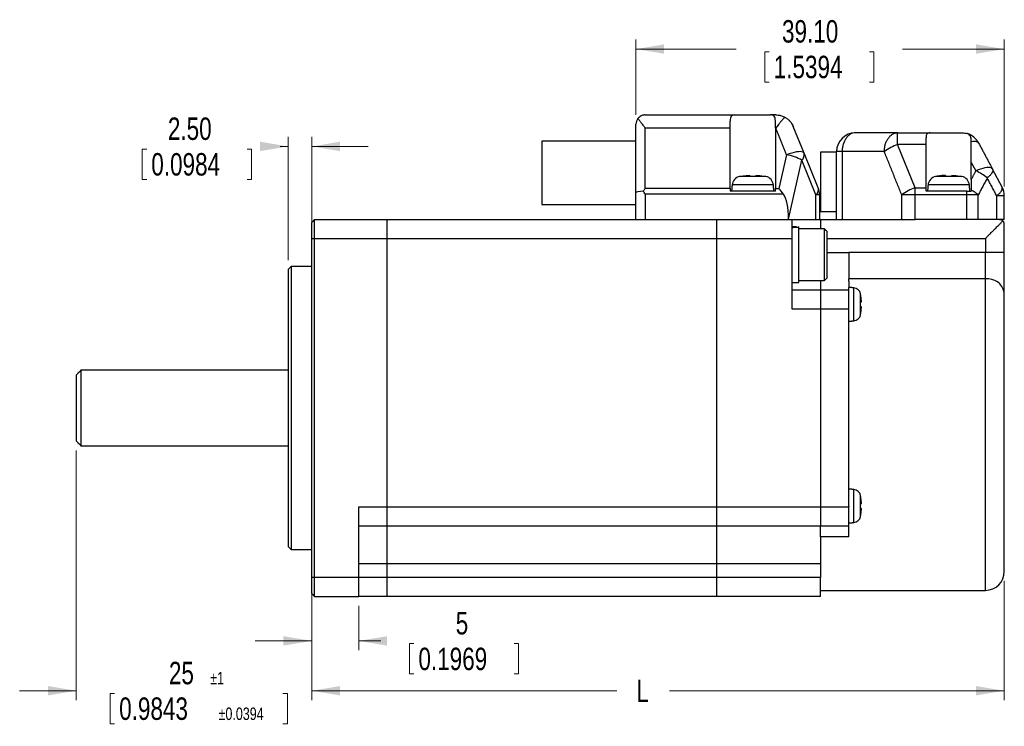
# Model space of a CAD drawing. Header units: millimetres. Extents: x 11 to 421, y 5 to 275.
# Tile 12 of 14: x 154 to 259, y 108 to 183. Entities that reach past the tile are written whole.
import ezdxf

# ---------------------------------------------------------------- set-up
doc = ezdxf.new("R2010")
doc.units = ezdxf.units.MM
doc.styles.add('SLDTEXTSTYLE0', font='TXT', dxfattribs={"width": 0.75})
doc.dimstyles.new('SLDDIMSTYLE0', dxfattribs={"dimtxt": 2.38125, "dimasz": 3, "dimexe": 0, "dimexo": 0.0625, "dimgap": 0.595313, "dimtad": 0, "dimrnd": 1e-09, "dimzin": 4, "dimdsep": 46, "dimtxsty": 'SLDTEXTSTYLE0', "dimsah": 1, "dimcen": 0.09, "dimadec": 0, "dimazin": 0, "dimtfac": 1, "dimtofl": 0, "dimtmove": 0, "dimatfit": 3, "dimfxl": 1, "dimtolj": 1, "dimtzin": 12, "dimarcsym": 0})
doc.dimstyles.new('SLDDIMSTYLE1', dxfattribs={"dimtxt": 2.38125, "dimasz": 3, "dimexe": 0, "dimexo": 0.0625, "dimgap": 0.595313, "dimtad": 0, "dimrnd": 1e-09, "dimzin": 12, "dimdsep": 46, "dimtxsty": 'SLDTEXTSTYLE0', "dimsah": 1, "dimcen": 0.09, "dimadec": 0, "dimazin": 0, "dimtol": 1, "dimtp": 1, "dimtm": 1, "dimtfac": 1, "dimtofl": 0, "dimtmove": 0, "dimatfit": 3, "dimfxl": 1, "dimtolj": 1, "dimarcsym": 0})
doc.dimstyles.new('SLDDIMSTYLE2', dxfattribs={"dimtxt": 2.38125, "dimasz": 3, "dimexe": 0, "dimexo": 0.0625, "dimgap": 0.595313, "dimtad": 0, "dimdec": 1, "dimrnd": 1e-09, "dimzin": 12, "dimdsep": 46, "dimtxsty": 'SLDTEXTSTYLE0', "dimsah": 1, "dimcen": 0.09, "dimadec": 0, "dimazin": 0, "dimtol": 1, "dimtp": 1, "dimtm": 1, "dimtfac": 1, "dimtdec": 1, "dimtofl": 0, "dimtmove": 0, "dimatfit": 3, "dimfxl": 1, "dimtolj": 1, "dimtzin": 12, "dimarcsym": 0})
doc.dimstyles.new('SLDDIMSTYLE3', dxfattribs={"dimtxt": 2.38125, "dimasz": 3, "dimexe": 0, "dimexo": 0.0625, "dimgap": 0.595313, "dimtad": 0, "dimrnd": 1e-09, "dimzin": 12, "dimdsep": 46, "dimtxsty": 'SLDTEXTSTYLE0', "dimsah": 1, "dimcen": 0.09, "dimadec": 0, "dimazin": 0, "dimtfac": 1, "dimtofl": 0, "dimtmove": 0, "dimatfit": 3, "dimfxl": 1, "dimtolj": 1, "dimtzin": 12, "dimarcsym": 0})
doc.dimstyles.new('SLDDIMSTYLE4', dxfattribs={"dimtxt": 2.38125, "dimasz": 3, "dimexe": 0, "dimexo": 0.0625, "dimgap": 0.595313, "dimtad": 0, "dimrnd": 1e-09, "dimzin": 4, "dimdsep": 46, "dimtxsty": 'SLDTEXTSTYLE0', "dimsah": 1, "dimcen": 0.09, "dimadec": 0, "dimazin": 0, "dimtfac": 1, "dimtofl": 0, "dimtmove": 0, "dimatfit": 3, "dimfxl": 1, "dimtolj": 1, "dimtzin": 12, "dimarcsym": 0})

# ---------------------------------------------------------------- blocks, each defined once
blk = doc.blocks.new('*D5')
at = {"color": 7, "linetype": 'Continuous', "lineweight": 0}
for p, q in [((182.84, 157.13), (182.84, 170.19)), ((185.34, 160.43), (185.34, 170.19)), ((167.35, 168.91), (167.35, 165.69)), ((167.35, 168.91), (167.83, 168.91)), ((178.95, 168.91), (178.47, 168.91)), ((178.95, 168.91), (178.95, 165.69)), ((182.84, 169.19), (181.99, 169.19)), ((185.34, 169.19), (191.34, 169.19)), ((167.35, 165.69), (167.83, 165.69)), ((178.95, 165.69), (178.47, 165.69))]:
    blk.add_line(p, q, dxfattribs=at)
for points in [[(182.84, 169.19), (179.84, 169.69), (179.84, 168.69)], [(185.34, 169.19), (188.34, 168.69), (188.34, 169.69)]]:
    blk.add_solid(points, dxfattribs=at)
at = {"color": 7, "linetype": 'Continuous', "lineweight": 0, "char_height": 2.381, "attachment_point": 1, "style": 'SLDTEXTSTYLE0'}
for s, insert in [('2.50', (170.07, 172.26)), ('0.0984', (168.31, 168.48))]:
    blk.add_mtext(s, dxfattribs=dict(at, insert=insert))
blk = doc.blocks.new('*D6')
at = {"color": 7, "linetype": 'Continuous', "lineweight": 0}
for p, q in [((160.34, 136.93), (160.34, 110.43)), ((185.34, 122.43), (185.34, 110.43)), ((160.34, 111.43), (154.34, 111.43)), ((163.94, 111.15), (163.94, 107.93)), ((163.94, 111.15), (164.42, 111.15)), ((182.75, 111.15), (182.27, 111.15)), ((182.75, 111.15), (182.75, 107.93)), ((185.34, 111.43), (191.34, 111.43)), ((163.94, 107.93), (164.42, 107.93)), ((182.75, 107.93), (182.27, 107.93))]:
    blk.add_line(p, q, dxfattribs=at)
for points in [[(160.34, 111.43), (157.34, 111.93), (157.34, 110.93)], [(185.34, 111.43), (188.34, 110.93), (188.34, 111.93)]]:
    blk.add_solid(points, dxfattribs=at)
at = {"color": 7, "linetype": 'Continuous', "lineweight": 0, "attachment_point": 1, "style": 'SLDTEXTSTYLE0'}
for s, insert, char_height in [('25', (170.18, 114.5), 2.381), ('±1', (174.57, 113.43), 1.323), ('0.9843', (164.9, 110.72), 2.381), ('±0.0394', (175.45, 109.65), 1.323)]:
    blk.add_mtext(s, dxfattribs=dict(at, insert=insert, char_height=char_height))
blk = doc.blocks.new('*D7')
at = {"color": 7, "linetype": 'Continuous', "lineweight": 0}
for p, q in [((185.34, 122.43), (185.34, 110.43)), ((258.84, 123.08), (258.84, 110.43)), ((185.34, 111.43), (217.72, 111.43)), ((258.84, 111.43), (223.32, 111.43))]:
    blk.add_line(p, q, dxfattribs=at)
for points in [[(185.34, 111.43), (188.34, 110.93), (188.34, 111.93)], [(258.84, 111.43), (255.84, 111.93), (255.84, 110.93)]]:
    blk.add_solid(points, dxfattribs=at)
at = {"color": 7, "linetype": 'Continuous', "lineweight": 0, "insert": (219.79, 112.61), "char_height": 2.38, "attachment_point": 1, "style": 'SLDTEXTSTYLE0'}
blk.add_mtext('L', dxfattribs=at)
blk = doc.blocks.new('*D8')
at = {"color": 7, "linetype": 'Continuous', "lineweight": 0}
for p, q in [((185.34, 122.43), (185.34, 115.72)), ((190.34, 120.43), (190.34, 115.72)), ((185.34, 116.72), (179.34, 116.72)), ((190.34, 116.72), (192.66, 116.72)), ((195.7, 116.43), (195.7, 113.22)), ((195.7, 116.43), (196.18, 116.43)), ((207.3, 116.43), (206.82, 116.43)), ((207.3, 116.43), (207.3, 113.22)), ((195.7, 113.22), (196.18, 113.22)), ((207.3, 113.22), (206.82, 113.22))]:
    blk.add_line(p, q, dxfattribs=at)
for points in [[(185.34, 116.72), (182.34, 117.22), (182.34, 116.22)], [(190.34, 116.72), (193.34, 116.22), (193.34, 117.22)]]:
    blk.add_solid(points, dxfattribs=at)
at = {"color": 7, "linetype": 'Continuous', "lineweight": 0, "attachment_point": 1, "style": 'SLDTEXTSTYLE0'}
for s, insert, char_height in [('5', (200.62, 119.79), 2.38), ('0.1969', (196.66, 116), 2.381)]:
    blk.add_mtext(s, dxfattribs=dict(at, insert=insert, char_height=char_height))
blk = doc.blocks.new('*D9')
at = {"color": 7, "linetype": 'Continuous', "lineweight": 0}
for p, q in [((219.74, 172.53), (219.74, 180.52)), ((258.84, 164.93), (258.84, 180.52)), ((219.74, 179.52), (230.37, 179.52)), ((233.41, 179.24), (233.41, 176.02)), ((233.41, 179.24), (233.89, 179.24)), ((245.01, 179.24), (244.53, 179.24)), ((245.01, 179.24), (245.01, 176.02)), ((258.84, 179.52), (248.05, 179.52)), ((233.41, 176.02), (233.89, 176.02)), ((245.01, 176.02), (244.53, 176.02))]:
    blk.add_line(p, q, dxfattribs=at)
for points in [[(219.74, 179.52), (222.74, 179.02), (222.74, 180.02)], [(258.84, 179.52), (255.84, 180.02), (255.84, 179.02)]]:
    blk.add_solid(points, dxfattribs=at)
at = {"color": 7, "linetype": 'Continuous', "lineweight": 0, "char_height": 2.381, "attachment_point": 1, "style": 'SLDTEXTSTYLE0'}
for s, insert in [('39.10', (235.25, 182.59)), ('1.5394', (234.37, 178.81))]:
    blk.add_mtext(s, dxfattribs=dict(at, insert=insert))

msp = doc.modelspace()

# ---------------------------------------------------------------- linework, layer by layer
at = {"color": 7, "linetype": 'Continuous', "lineweight": 30}
for p, q in [((220.744, 172.533), (230.251, 172.533)), ((234.599, 172.533), (234.036, 172.533)), ((219.744, 164.282), (219.744, 171.533)), ((220.744, 164.721), (220.744, 171.122)), ((229.744, 171.122), (220.744, 171.122)), ((229.744, 164.721), (229.744, 171.122)), ((234.544, 171.122), (234.599, 171.122)), ((234.544, 171.122), (234.544, 164.721)), ((237.596, 168.478), (236.451, 171.287)), ((247.522, 170.633), (243.044, 170.633)), ((247.522, 169.38), (247.522, 170.633)), ((247.522, 170.633), (250.959, 170.633)), ((209.744, 169.733), (209.744, 163.033)), ((249.372, 164.792), (247.522, 169.38)), ((250.544, 169.38), (247.522, 169.38)), ((250.544, 164.792), (250.544, 169.38)), ((235.743, 168.313), (234.93, 164.721)), ((239.096, 164.795), (237.596, 168.478)), ((239.344, 168.583), (239.344, 162.283)), ((241.63, 168.633), (241.044, 168.633)), ((241.044, 161.433), (241.044, 168.633)), ((246.108, 168.633), (241.63, 168.633)), ((241.63, 168.633), (241.63, 161.433)), ((235.944, 161.483), (237.356, 167.723)), ((238.857, 164.041), (237.356, 167.723)), ((255.344, 167.5), (255.828, 166.589)), ((258.609, 164.873), (257.594, 166.781)), ((233.538, 165.992), (230.749, 165.992)), ((254.338, 165.992), (251.549, 165.992)), ((219.744, 161.433), (219.744, 164.282)), ((229.744, 164.721), (220.744, 164.721)), ((235.406, 164.131), (220.744, 164.131)), ((220.744, 164.131), (220.744, 161.433)), ((234.544, 164.433), (229.744, 164.433)), ((232.144, 165.099), (229.952, 165.099)), ((234.335, 165.099), (232.144, 165.099)), ((234.544, 164.721), (234.93, 164.721)), ((249.372, 164.792), (250.544, 164.792)), ((254.872, 164.433), (250.544, 164.433)), ((252.944, 165.099), (250.752, 165.099)), ((255.135, 165.099), (252.944, 165.099)), ((254.872, 164.045), (254.872, 164.433)), ((238.857, 161.433), (238.857, 164.041)), ((239.244, 164.041), (238.857, 164.041)), ((239.244, 164.041), (239.244, 161.433)), ((249.372, 164.045), (247.958, 164.045)), ((247.958, 161.433), (247.958, 164.045)), ((249.372, 161.433), (249.372, 164.045)), ((254.872, 164.045), (249.372, 164.045)), ((254.872, 161.433), (254.872, 164.045)), ((256.079, 164.045), (254.872, 164.045)), ((256.079, 161.433), (256.079, 164.045)), ((258.051, 161.433), (258.051, 163.933)), ((258.844, 163.933), (258.051, 163.933)), ((258.844, 161.433), (258.844, 163.933)), ((185.344, 161.133), (185.644, 161.433)), ((185.344, 159.433), (185.344, 161.133)), ((185.644, 159.433), (185.644, 161.433)), ((185.644, 161.433), (193.344, 161.433)), ((193.344, 159.433), (193.344, 161.433)), ((193.344, 161.433), (228.344, 161.433)), ((193.344, 159.433), (193.344, 161.433)), ((228.344, 161.433), (236.344, 161.433)), ((228.344, 159.433), (228.344, 161.433)), ((228.344, 159.433), (228.344, 161.433)), ((235.944, 161.483), (235.944, 161.433)), ((236.344, 159.433), (236.344, 161.433)), ((236.344, 161.433), (239.344, 161.433)), ((239.344, 161.433), (249.372, 161.433)), ((239.344, 161.433), (239.344, 160.446)), ((239.344, 161.433), (239.344, 160.446)), ((254.872, 161.433), (249.372, 161.433)), ((258.344, 161.433), (254.872, 161.433)), ((258.844, 157.954), (258.844, 160.933)), ((239.744, 154.946), (239.744, 160.446)), ((185.344, 123.433), (185.344, 159.433)), ((185.344, 159.433), (185.644, 159.433)), ((185.644, 123.433), (185.644, 159.433)), ((185.644, 159.433), (193.344, 159.433)), ((193.344, 130.933), (193.344, 159.433)), ((193.344, 159.433), (228.344, 159.433)), ((193.344, 130.933), (193.344, 159.433)), ((228.344, 159.433), (236.344, 159.433)), ((228.344, 130.933), (228.344, 159.433)), ((228.344, 130.933), (228.344, 159.433)), ((236.344, 151.933), (236.344, 159.433)), ((240.044, 159.433), (256.844, 159.433)), ((256.844, 159.433), (256.844, 157.954)), ((240.044, 157.933), (242.344, 157.933)), ((242.344, 157.954), (256.844, 157.954)), ((256.844, 155.124), (256.844, 157.954)), ((256.844, 157.954), (258.844, 157.954)), ((182.844, 156.133), (182.844, 141.433)), ((183.144, 156.433), (183.144, 126.433)), ((239.344, 154.946), (239.344, 153.933)), ((239.344, 154.946), (239.344, 153.933)), ((256.844, 155.124), (242.344, 155.124)), ((256.844, 122.083), (256.844, 155.124)), ((239.344, 153.933), (236.344, 153.933)), ((239.344, 153.933), (239.344, 151.933)), ((242.344, 153.933), (239.344, 153.933)), ((239.344, 153.933), (239.344, 151.933)), ((242.877, 150.679), (242.877, 154.186)), ((243.591, 151.317), (243.591, 153.548)), ((239.344, 151.933), (236.344, 151.933)), ((242.344, 151.933), (239.344, 151.933)), ((239.344, 151.933), (239.344, 130.933)), ((239.344, 151.933), (239.344, 130.933)), ((242.344, 131.033), (242.344, 151.933)), ((160.844, 145.433), (160.844, 137.433)), ((160.344, 144.933), (160.344, 141.433)), ((160.344, 141.433), (160.344, 137.933)), ((182.844, 141.433), (182.844, 126.733)), ((242.877, 129.279), (242.877, 132.786)), ((243.591, 129.917), (243.591, 132.148)), ((190.344, 123.433), (190.344, 130.933)), ((190.344, 130.933), (193.344, 130.933)), ((193.344, 128.933), (193.344, 130.933)), ((193.344, 130.933), (228.344, 130.933)), ((193.344, 128.933), (193.344, 130.933)), ((228.344, 130.933), (239.344, 130.933)), ((228.344, 128.933), (228.344, 130.933)), ((228.344, 128.933), (228.344, 130.933)), ((239.344, 130.933), (242.344, 130.933)), ((239.344, 130.933), (239.344, 128.933)), ((239.344, 130.933), (239.344, 128.933)), ((242.344, 131.033), (242.344, 130.933)), ((190.344, 128.933), (193.344, 128.933)), ((193.344, 124.933), (193.344, 128.933)), ((193.344, 128.933), (228.344, 128.933)), ((193.344, 124.933), (193.344, 128.933)), ((228.344, 128.933), (239.344, 128.933)), ((228.344, 124.933), (228.344, 128.933)), ((228.344, 124.933), (228.344, 128.933)), ((239.344, 128.933), (242.344, 128.933)), ((239.344, 127.77), (239.344, 128.933)), ((242.344, 127.759), (239.344, 127.759)), ((239.344, 127.759), (239.344, 127.526)), ((239.344, 127.526), (239.344, 124.933)), ((190.344, 124.933), (193.344, 124.933)), ((193.344, 123.433), (193.344, 124.933)), ((193.344, 124.933), (228.344, 124.933)), ((193.344, 123.433), (193.344, 124.933)), ((228.344, 124.933), (239.344, 124.933)), ((228.344, 123.433), (228.344, 124.933)), ((228.344, 123.433), (228.344, 124.933)), ((239.344, 124.933), (239.344, 123.433)), ((185.644, 123.433), (185.344, 123.433)), ((185.344, 121.733), (185.344, 123.433)), ((190.344, 123.433), (185.644, 123.433)), ((185.644, 121.433), (185.644, 123.433)), ((190.344, 121.433), (190.344, 123.433)), ((193.344, 123.433), (190.344, 123.433)), ((193.344, 121.433), (193.344, 123.433)), ((228.344, 123.433), (193.344, 123.433)), ((193.344, 121.433), (193.344, 123.433)), ((239.344, 123.433), (228.344, 123.433)), ((228.344, 121.433), (228.344, 123.433)), ((228.344, 121.433), (228.344, 123.433)), ((239.344, 121.433), (239.344, 123.433)), ((185.344, 121.733), (185.644, 121.433)), ((185.644, 121.433), (190.344, 121.433)), ((193.344, 121.433), (190.344, 121.433)), ((228.344, 121.433), (193.344, 121.433)), ((239.344, 121.433), (228.344, 121.433))]:
    msp.add_line(p, q, dxfattribs=at)
at = {"color": 7, "linetype": 'Continuous', "lineweight": 30, "flags": 128}
for points in [[(237.596, 168.478), (237.546, 168.544), (237.458, 168.593), (237.333, 168.623), (237.175, 168.634), (236.986, 168.625), (236.771, 168.598), (236.534, 168.552), (236.28, 168.488), (236.014, 168.408), (235.743, 168.313)], [(257.594, 166.781), (257.533, 166.854), (257.439, 166.908), (257.314, 166.941), (257.159, 166.952), (256.98, 166.942), (256.777, 166.911), (256.557, 166.858), (256.322, 166.787), (256.077, 166.696), (255.828, 166.589)]]:
    msp.add_lwpolyline(points, dxfattribs=at)
at = {"color": 7, "linetype": 'Continuous', "lineweight": 30}
for centre, radius, start, end in [((220.744, 171.533), 1, 142.46148, 180), ((243.044, 168.633), 2, 90, 180), ((254.343, 168.633), 2, 28.0245, 72.97913), ((249.063, 164.757), 4.873, 108.42598, 127.32016), ((234.841, 163.345), 5.05, 60.12249, 79.70103), ((236.843, 168.302), 0.773, 311.60127, 13.19825), ((253.574, 161.601), 5.474, 50.7745, 65.68574), ((230.948, 165.012), 1, 101.49274, 175), ((232.144, 159.133), 7, 101.13213, 101.49274), ((232.144, 159.133), 7, 78.50726, 78.86673), ((233.339, 165.012), 1, 5, 78.50726), ((251.748, 165.012), 1, 101.49274, 175), ((252.944, 159.133), 7, 101.11849, 101.49274), ((252.944, 159.133), 7, 78.50726, 78.8818), ((254.139, 165.012), 1, 5, 78.50726), ((237.244, 164.041), 2, 360, 22.16635), ((250.913, 160.169), 4.873, 108.42598, 127.32016), ((256.844, 163.933), 2, 360, 28.0245), ((257.07, 153.323), 1.816, 12.2849, 97.15055), ((242.808, 153.389), 0.8, 11.49274, 85), ((238.104, 152.433), 5.6, 11.1335, 11.49274), ((242.808, 151.476), 0.8, 275, 348.50726), ((238.104, 152.433), 5.6, 348.50726, 348.86763), ((242.808, 131.989), 0.8, 11.49274, 85), ((238.104, 131.033), 5.6, 11.1335, 11.49274), ((242.808, 130.076), 0.8, 275, 348.50726), ((238.104, 131.033), 5.6, 348.50726, 348.86763), ((256.844, 124.083), 2, 270, 0)]:
    msp.add_arc(centre, radius, start, end, dxfattribs=at)
for centre, major_axis, ratio, start_param, end_param in [((220.744, 164.282), (1, 0), 0.1508111, 1.7826788, 3.1415927), ((234.93, 164.131), (-1.587, 1.986), 0.1472503, 4.5952806, 4.8946469), ((233.464, 157.651), (1.532, 6.767), 0.2882505, 5.3780469, 6.0489686)]:
    msp.add_ellipse(centre, major_axis=major_axis, ratio=ratio, start_param=start_param, end_param=end_param, dxfattribs=at)
for points, knots in [([(220.744, 172.533), (220.696, 172.531), (220.602, 172.527), (220.457, 172.495), (220.291, 172.431), (220.113, 172.324), (220.002, 172.199), (219.951, 172.142)], [0, 0, 0, 0, 0.16670253, 0.32807136, 0.50021754, 0.76972994, 1, 1, 1, 1]), ([(230.251, 172.533), (230.165, 172.526), (229.997, 172.514), (229.842, 172.396), (229.755, 172.196), (229.748, 171.99), (229.744, 171.882)], [0, 0, 0, 0, 0.2563848, 0.495622, 0.7377787, 1, 1, 1, 1]), ([(234.544, 171.882), (234.54, 171.99), (234.532, 172.196), (234.445, 172.396), (234.291, 172.514), (234.123, 172.526), (234.036, 172.533)], [0, 0, 0, 0, 0.2631001, 0.5035283, 0.7425678, 1, 1, 1, 1]), ([(234.599, 172.533), (234.677, 172.53), (234.816, 172.525), (235.014, 172.492), (235.198, 172.444), (235.379, 172.379), (235.498, 172.318), (235.554, 172.29)], [0, 0, 0, 0, 0.2407385, 0.4271933, 0.6105031, 0.8156844, 1, 1, 1, 1]), ([(219.951, 172.142), (219.969, 172.118), (220.008, 172.068), (220.074, 171.985), (220.147, 171.892), (220.23, 171.789), (220.322, 171.671), (220.436, 171.528), (220.578, 171.345), (220.685, 171.202), (220.744, 171.122)], [0, 0, 0, 0, 0.0875177, 0.1811866, 0.2811072, 0.3873618, 0.500019, 0.6282783, 0.7949352, 1, 1, 1, 1]), ([(235.554, 172.29), (235.53, 172.266), (235.48, 172.216), (235.398, 172.128), (235.308, 172.028), (235.21, 171.914), (235.068, 171.743), (234.864, 171.486), (234.693, 171.251), (234.599, 171.122)], [0, 0, 0, 0, 0.0894826, 0.1841939, 0.2841902, 0.3895189, 0.5002209, 0.7260236, 1, 1, 1, 1]), ([(235.554, 172.29), (235.592, 172.268), (235.668, 172.225), (235.779, 172.149), (235.889, 172.063), (235.997, 171.965), (236.106, 171.851), (236.221, 171.708), (236.345, 171.521), (236.413, 171.37), (236.451, 171.287)], [0, 0, 0, 0, 0.0893754, 0.18402235, 0.28397806, 0.38927406, 0.49993732, 0.62888322, 0.79557232, 1, 1, 1, 1]), ([(250.959, 170.633), (250.887, 170.627), (250.748, 170.616), (250.622, 170.513), (250.553, 170.35), (250.547, 170.189), (250.544, 170.108)], [0, 0, 0, 0, 0.2647503, 0.5138144, 0.7557825, 1, 1, 1, 1]), ([(254.343, 170.633), (254.453, 170.627), (254.676, 170.616), (254.844, 170.569), (254.928, 170.545)], [0, 0, 0, 0, 0.4951379, 1, 1, 1, 1]), ([(255.344, 169.717), (255.341, 169.82), (255.336, 170.031), (255.268, 170.268), (255.143, 170.453), (255, 170.514), (254.928, 170.545)], [0, 0, 0, 0, 0.2471475, 0.5004514, 0.7501534, 1, 1, 1, 1]), ([(255.344, 167.5), (255.344, 167.762), (255.344, 168.287), (255.344, 169.032), (255.344, 169.487), (255.344, 169.711)], [0, 0, 0, 0, 0.3353669, 0.6729909, 1, 1, 1, 1]), ([(230.794, 165.993), (230.963, 166.024), (231.303, 166.084), (231.647, 166.106), (231.819, 166.117)], [0, 0, 0, 0, 0.5000128, 1, 1, 1, 1]), ([(231.819, 166.117), (231.819, 166.106), (231.819, 166.084), (231.819, 166.024), (231.819, 165.993)], [0, 0, 0, 0, 0.5000054, 1, 1, 1, 1]), ([(232.469, 166.117), (232.469, 166.113), (232.469, 166.103), (232.469, 166.077), (232.469, 166.042), (232.469, 166.011), (232.469, 165.993)], [0, 0, 0, 0, 0.2501744, 0.5000059, 0.7238445, 1, 1, 1, 1]), ([(232.469, 166.117), (232.641, 166.106), (232.985, 166.084), (233.324, 166.024), (233.494, 165.993)], [0, 0, 0, 0, 0.4999872, 1, 1, 1, 1]), ([(252.619, 166.117), (252.533, 166.113), (252.361, 166.103), (252.113, 166.077), (251.857, 166.042), (251.687, 166.011), (251.594, 165.993)], [0, 0, 0, 0, 0.2501744, 0.5000059, 0.7238445, 1, 1, 1, 1]), ([(252.619, 166.117), (252.619, 166.106), (252.619, 166.084), (252.619, 166.024), (252.619, 165.993)], [0, 0, 0, 0, 0.4999872, 1, 1, 1, 1]), ([(253.269, 165.993), (253.269, 166.024), (253.269, 166.084), (253.269, 166.106), (253.269, 166.117)], [0, 0, 0, 0, 0.4999922, 1, 1, 1, 1]), ([(253.269, 166.117), (253.441, 166.106), (253.785, 166.084), (254.124, 166.024), (254.294, 165.993)], [0, 0, 0, 0, 0.5000108, 1, 1, 1, 1]), ([(255.344, 165.679), (255.344, 165.528), (255.344, 165.252), (255.344, 164.874), (255.344, 164.648), (255.344, 164.55)], [0, 0, 0, 0, 0.4095828, 0.7429161, 1, 1, 1, 1]), ([(220.533, 164.429), (220.602, 164.525), (220.672, 164.623), (220.742, 164.718), (220.744, 164.721)], [0, 0, 0, 0, 0.9755379, 1, 1, 1, 1]), ([(220.744, 164.131), (220.742, 164.133), (220.672, 164.233), (220.602, 164.332), (220.533, 164.429)], [0, 0, 0, 0, 0.02446211, 1, 1, 1, 1]), ([(256.844, 159.433), (256.889, 159.478), (256.975, 159.564), (257.097, 159.686), (257.203, 159.792), (257.295, 159.884), (257.4, 159.988), (257.518, 160.107), (257.652, 160.241), (257.774, 160.363), (257.911, 160.5), (258.058, 160.647), (258.212, 160.801), (258.38, 160.969), (258.552, 161.141), (258.651, 161.239), (258.697, 161.286)], [0, 0, 0, 0, 0.0636407, 0.120489, 0.170545, 0.2138089, 0.2502812, 0.3192065, 0.3839075, 0.4443969, 0.5006901, 0.5899627, 0.6732884, 0.7508057, 0.8811396, 1, 1, 1, 1]), ([(258.344, 161.433), (258.396, 161.428), (258.491, 161.419), (258.611, 161.362), (258.671, 161.309), (258.697, 161.286)], [0, 0, 0, 0, 0.41439815, 0.7477162, 1, 1, 1, 1]), ([(258.844, 160.933), (258.841, 160.973), (258.836, 161.041), (258.803, 161.137), (258.76, 161.216), (258.717, 161.264), (258.697, 161.286)], [0, 0, 0, 0, 0.3196486, 0.5384301, 0.7856358, 1, 1, 1, 1]), ([(242.344, 154.887), (242.344, 154.74), (242.344, 154.492), (242.344, 154.334), (242.344, 154.27)], [0, 0, 0, 0, 0.5891164, 1, 1, 1, 1])]:
    msp.add_open_spline(points, degree=3, knots=knots, dxfattribs=at)
for points, degree in [([(230.251, 172.533), (230.372, 172.533), (230.615, 172.533), (231.083, 172.533), (231.598, 172.533), (232.144, 172.533), (232.689, 172.533), (233.205, 172.533), (233.673, 172.533), (233.915, 172.533), (234.036, 172.533)], 3), ([(229.744, 171.122), (229.744, 171.261), (229.744, 171.539), (229.744, 171.768), (229.744, 171.882)], 3), ([(234.544, 171.122), (234.544, 171.261), (234.544, 171.539), (234.544, 171.768), (234.544, 171.882)], 3), ([(235.743, 168.313), (234.599, 171.122)], 1), ([(243.044, 170.633), (242.951, 170.625), (242.766, 170.61), (242.499, 170.491), (242.253, 170.306), (242.037, 170.056), (241.86, 169.751), (241.729, 169.403), (241.645, 169.025), (241.635, 168.763), (241.63, 168.633)], 3), ([(246.108, 168.633), (246.113, 168.763), (246.124, 169.025), (246.208, 169.403), (246.339, 169.751), (246.516, 170.056), (246.731, 170.306), (246.977, 170.491), (247.244, 170.61), (247.43, 170.625), (247.522, 170.633)], 3), ([(250.959, 170.633), (251.057, 170.633), (251.252, 170.633), (251.632, 170.633), (252.059, 170.633), (252.522, 170.633), (253.002, 170.633), (253.478, 170.633), (253.938, 170.633), (254.208, 170.633), (254.343, 170.633)], 3), ([(219.744, 169.733), (209.744, 169.733)], 1), ([(250.544, 169.38), (250.544, 169.516), (250.544, 169.787), (250.544, 170.001), (250.544, 170.108)], 3), ([(255.344, 169.711), (255.439, 169.725), (255.631, 169.752), (255.854, 169.735), (256.025, 169.68), (256.08, 169.608), (256.108, 169.572)], 3), ([(255.344, 169.717), (255.344, 169.711)], 1), ([(256.108, 169.572), (257.594, 166.781)], 1), ([(241.044, 168.583), (239.344, 168.583)], 1), ([(247.958, 164.045), (246.108, 168.633)], 1), ([(255.344, 165.679), (255.344, 167.5)], 1), ([(255.344, 165.679), (255.828, 166.589)], 1), ([(257.594, 166.781), (257.609, 166.726), (257.641, 166.615), (257.542, 166.383), (257.348, 166.122), (257.14, 165.935), (257.036, 165.842)], 3), ([(232.144, 166.001), (231.819, 165.993)], 1), ([(232.469, 165.993), (232.144, 166.001)], 1), ([(251.594, 165.993), (251.594, 166.001)], 1), ([(253.269, 165.993), (252.619, 165.993)], 1), ([(254.294, 166.001), (254.294, 165.993)], 1), ([(257.036, 165.842), (256.079, 164.045)], 1), ([(258.051, 163.933), (257.036, 165.842)], 1), ([(229.744, 164.721), (229.744, 164.433)], 1), ([(229.952, 165.099), (229.894, 164.433)], 1), ([(234.394, 164.433), (234.335, 165.099)], 1), ([(234.544, 164.433), (234.544, 164.721)], 1), ([(238.857, 164.041), (238.911, 164.11), (239.018, 164.247), (239.106, 164.446), (239.141, 164.634), (239.111, 164.742), (239.096, 164.795)], 3), ([(249.372, 164.045), (249.372, 164.173), (249.372, 164.429), (249.372, 164.671), (249.372, 164.792)], 3), ([(250.544, 164.433), (250.544, 164.792)], 1), ([(250.752, 165.099), (250.694, 164.433)], 1), ([(254.872, 164.433), (255.344, 164.433)], 1), ([(255.194, 164.428), (255.135, 165.099)], 1), ([(255.344, 164.55), (255.344, 164.433)], 1), ([(256.079, 164.045), (255.969, 164.132), (255.748, 164.308), (255.478, 164.469), (255.344, 164.55)], 3), ([(258.051, 163.933), (258.156, 164.027), (258.364, 164.214), (258.558, 164.475), (258.656, 164.707), (258.625, 164.818), (258.609, 164.873)], 3), ([(209.744, 163.033), (219.744, 163.033)], 1), ([(239.344, 162.283), (241.044, 162.283)], 1), ([(258.844, 161.433), (258.838, 161.433), (258.825, 161.433), (258.723, 161.433), (258.569, 161.433), (258.419, 161.433), (258.344, 161.433)], 3), ([(236.801, 160.646), (236.344, 160.646)], 1), ([(236.344, 160.595), (237.044, 160.643)], 1), ([(236.801, 160.64), (236.344, 160.634)], 1), ([(239.744, 160.446), (237.039, 160.446)], 1), ([(237.044, 157.696), (237.044, 157.883), (237.044, 158.258), (237.044, 158.799), (237.044, 159.301), (237.044, 159.744), (237.044, 160.114), (237.044, 160.395), (237.044, 160.585), (237.044, 160.623), (237.044, 160.643)], 3), ([(240.049, 160.141), (239.744, 160.446)], 1), ([(240.044, 155.246), (240.044, 155.255), (240.044, 155.273), (240.044, 155.419), (240.044, 155.645), (240.044, 155.953), (240.044, 156.326), (240.044, 156.752), (240.044, 157.215), (240.044, 157.696), (240.044, 158.177), (240.044, 158.64), (240.044, 159.066), (240.044, 159.44), (240.044, 159.747), (240.044, 159.973), (240.044, 160.119), (240.044, 160.137), (240.044, 160.146)], 3), ([(242.344, 157.954), (242.344, 157.933)], 1), ([(242.344, 157.933), (242.344, 157.802), (242.344, 157.542), (242.344, 157.156), (242.344, 156.777), (242.344, 156.41), (242.344, 156.057), (242.344, 155.723), (242.344, 155.408), (242.344, 155.219), (242.344, 155.124)], 3), ([(258.844, 153.709), (258.844, 153.852), (258.844, 154.137), (258.844, 154.614), (258.844, 155.119), (258.844, 155.653), (258.844, 156.208), (258.844, 156.781), (258.844, 157.365), (258.844, 157.758), (258.844, 157.954)], 3), ([(237.044, 154.746), (237.044, 154.757), (237.044, 154.779), (237.044, 154.954), (237.044, 155.227), (237.044, 155.597), (237.044, 156.046), (237.044, 156.56), (237.044, 157.117), (237.044, 157.503), (237.044, 157.696)], 3), ([(183.144, 156.433), (182.844, 156.133)], 1), ([(185.344, 156.433), (183.144, 156.433)], 1), ([(236.344, 154.746), (237.049, 154.746)], 1), ([(237.039, 154.946), (239.744, 154.946)], 1), ([(239.744, 154.946), (240.049, 155.251)], 1), ([(242.344, 154.887), (242.344, 155.124)], 1), ([(242.877, 154.186), (242.339, 154.233)], 1), ([(242.344, 152.189), (242.344, 152.317), (242.344, 152.573), (242.344, 152.953), (242.344, 153.309), (242.344, 153.625), (242.344, 153.888), (242.344, 154.083), (242.344, 154.209), (242.344, 154.225), (242.344, 154.233)], 3), ([(258.844, 124.083), (258.844, 124.092), (258.844, 124.11), (258.844, 124.256), (258.844, 124.489), (258.844, 124.815), (258.844, 125.231), (258.844, 125.735), (258.844, 126.324), (258.844, 126.995), (258.844, 127.744), (258.844, 128.568), (258.844, 129.461), (258.844, 130.419), (258.844, 131.437), (258.844, 132.509), (258.844, 133.63), (258.844, 134.792), (258.844, 135.991), (258.844, 137.219), (258.844, 138.47), (258.844, 139.738), (258.844, 141.014), (258.844, 142.293), (258.844, 143.567), (258.844, 144.829), (258.844, 146.073), (258.844, 147.292), (258.844, 148.479), (258.844, 149.628), (258.844, 150.732), (258.844, 151.785), (258.844, 152.787), (258.844, 153.402), (258.844, 153.709)], 3), ([(243.692, 152.693), (243.592, 153.513)], 1), ([(243.592, 152.693), (243.692, 152.693)], 1), ([(243.599, 152.433), (243.592, 152.693)], 1), ([(242.344, 151.933), (242.344, 152.189)], 1), ([(243.592, 152.173), (243.599, 152.433)], 1), ([(243.692, 152.173), (243.592, 152.173)], 1), ([(243.592, 151.353), (243.692, 152.173)], 1), ([(242.344, 150.633), (242.877, 150.679)], 1), ([(160.844, 145.433), (160.344, 144.933)], 1), ([(182.844, 145.433), (160.844, 145.433)], 1), ([(160.344, 137.933), (160.844, 137.433)], 1), ([(160.844, 137.433), (182.844, 137.433)], 1), ([(242.877, 132.786), (242.344, 132.833)], 1), ([(243.692, 131.293), (243.592, 132.113)], 1), ([(242.344, 128.933), (242.344, 128.94), (242.344, 128.955), (242.344, 129.074), (242.344, 129.259), (242.344, 129.509), (242.344, 129.814), (242.344, 130.162), (242.344, 130.54), (242.344, 130.802), (242.344, 130.933)], 3), ([(243.592, 131.293), (243.692, 131.293)], 1), ([(243.599, 131.033), (243.592, 131.293)], 1), ([(243.592, 130.773), (243.599, 131.033)], 1), ([(243.692, 130.773), (243.592, 130.773)], 1), ([(243.592, 129.953), (243.692, 130.773)], 1), ([(239.344, 127.759), (239.344, 127.849), (239.344, 128.028), (239.344, 128.259), (239.344, 128.461), (239.344, 128.629), (239.344, 128.762), (239.344, 128.858), (239.344, 128.919), (239.344, 128.928), (239.344, 128.933)], 3), ([(242.339, 129.232), (242.877, 129.279)], 1), ([(242.344, 127.759), (242.344, 127.849), (242.344, 128.029), (242.344, 128.262), (242.344, 128.465), (242.344, 128.633), (242.344, 128.766), (242.344, 128.861), (242.344, 128.921), (242.344, 128.929), (242.344, 128.933)], 3), ([(239.344, 127.77), (239.344, 127.526)], 1), ([(182.844, 126.733), (183.144, 126.433)], 1), ([(183.144, 126.433), (185.344, 126.433)], 1), ([(239.344, 122.083), (256.844, 122.083)], 1)]:
    msp.add_open_spline(points, degree=degree, dxfattribs=at)

# ---------------------------------------------------------------- dimensions: what is measured, and where the dimension line sits
at = {"color": 7, "linetype": 'Continuous', "lineweight": 0}
for base, p1, p2, dimstyle, picture, middle in [((219.744, 179.524), (258.844, 163.933), (219.744, 171.533), 'SLDDIMSTYLE4', '*D9', (239.209, 179.524)), ((185.344, 169.194), (182.844, 156.133), (185.344, 159.433), 'SLDDIMSTYLE0', '*D5', (173.15, 169.194)), ((160.344, 111.432), (185.344, 123.433), (160.344, 137.933), 'SLDDIMSTYLE1', '*D6', (173.15, 111.432)), ((190.344, 116.718), (185.344, 123.433), (190.344, 121.433), 'SLDDIMSTYLE3', '*D8', (201.501, 116.718))]:
    dim = msp.add_linear_dim(base=base, p1=p1, p2=p2, dimstyle=dimstyle, dxfattribs=at)
    dim.commit()
    dim.dimension.update_dxf_attribs({"geometry": picture, "text_midpoint": middle, "dimtype": 160})
dim = msp.add_linear_dim(base=(258.844, 111.432), p1=(185.344, 123.433), p2=(258.844, 124.083), text='L', dimstyle='SLDDIMSTYLE2', dxfattribs=at)
dim.commit()
dim.dimension.update_dxf_attribs({"geometry": '*D7', "text_midpoint": (220.521, 111.432), "dimtype": 160})

doc.saveas('drawing.dxf')
